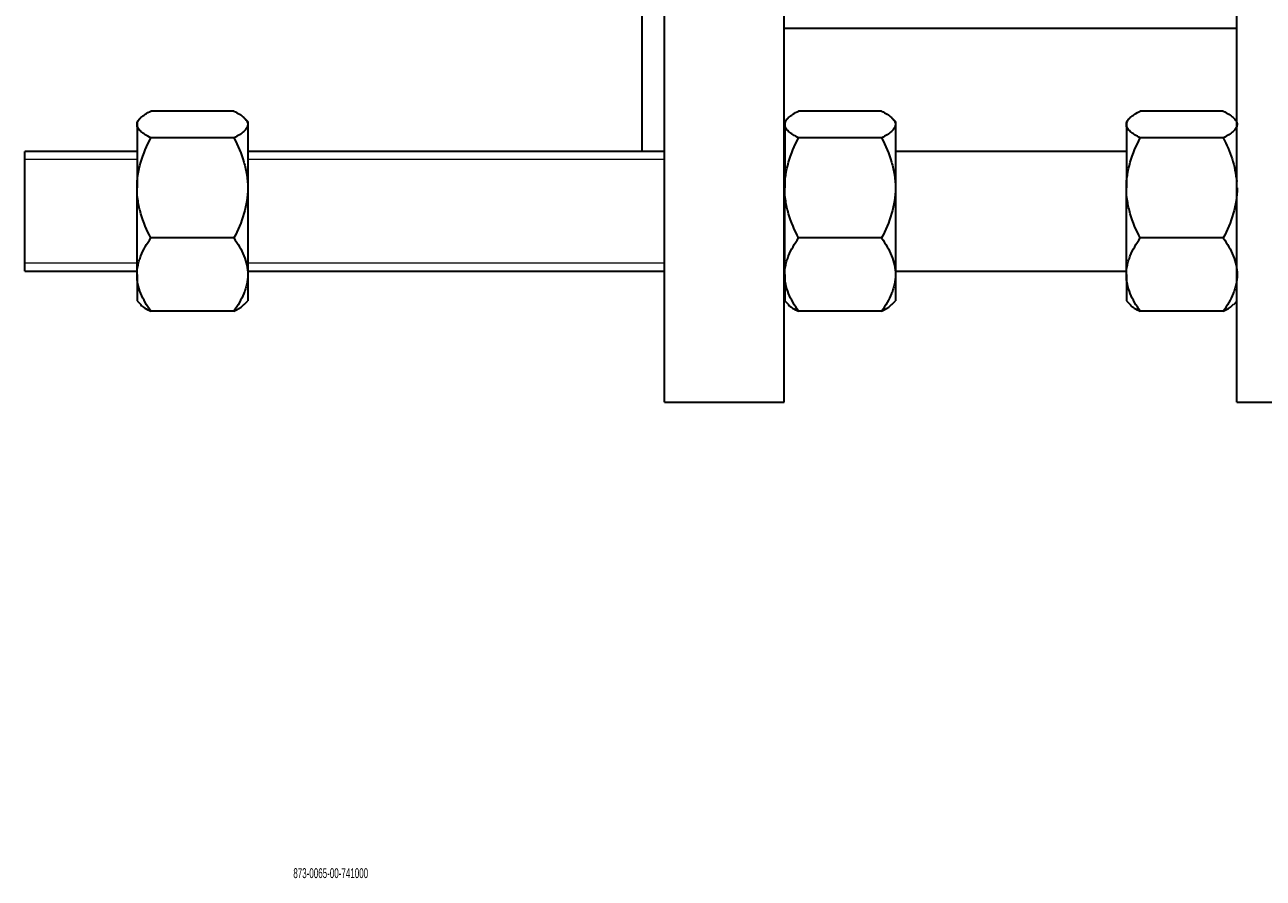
# Model space of a CAD drawing. Header units: millimetres. Extents: x -40 to 515, y 1 to 250.
# Tile 1 of 4: x -31 to 134, y 1 to 115. Entities that reach past the tile are written whole.
import ezdxf

# ---------------------------------------------------------------- set-up
doc = ezdxf.new("R2010")
doc.units = ezdxf.units.MM
doc.layers.add('SLD-0', color=179, linetype='Continuous')
doc.styles.add('SLDTEXTSTYLE0', font='TXT', dxfattribs={"width": 0.605})

msp = doc.modelspace()

# ---------------------------------------------------------------- linework, layer by layer
at = {"color": 7, "linetype": 'Continuous', "lineweight": 35}
for p, q in [((54.26, 64.98), (54.26, 157.48)), ((70.26, 64.98), (70.26, 157.48)), ((130.76, 64.98), (130.76, 157.48)), ((51.26, 98.5), (51.26, 121.74)), ((70.26, 114.98), (130.76, 114.98)), ((-15.79, 102.95), (-16.24, 102.5)), ((-3.3, 103.89), (-14.38, 103.89)), ((-1.44, 102.5), (-1.9, 102.96)), ((70.77, 102.95), (70.33, 102.5)), ((83.27, 103.89), (72.18, 103.89)), ((85.13, 102.5), (84.66, 102.96)), ((116.44, 102.95), (115.99, 102.5)), ((128.93, 103.89), (117.85, 103.89)), ((130.76, 102.53), (130.33, 102.96)), ((-16.24, 102.5), (-16.24, 102.09)), ((-16.24, 102.09), (-16.24, 93.61)), ((-1.44, 102.5), (-1.44, 102.09)), ((-1.44, 102.09), (-1.44, 93.61)), ((70.33, 102.5), (70.33, 102.09)), ((70.33, 102.09), (70.33, 93.61)), ((85.13, 102.5), (85.13, 102.09)), ((85.13, 102.09), (85.13, 93.61)), ((115.99, 102.5), (115.99, 102.09)), ((115.99, 102.09), (115.99, 93.61)), ((-3.3, 100.3), (-14.38, 100.3)), ((83.27, 100.3), (72.18, 100.3)), ((128.93, 100.3), (117.85, 100.3)), ((-16.24, 98.5), (-31.24, 98.5)), ((-31.24, 82.5), (-31.24, 98.5)), ((54.26, 98.5), (-1.44, 98.5)), ((70.33, 98.5), (70.26, 98.5)), ((115.99, 98.5), (85.13, 98.5)), ((-16.24, 82.02), (-16.24, 93.61)), ((-1.44, 93.61), (-1.44, 82.02)), ((70.33, 82.02), (70.33, 93.61)), ((85.13, 93.61), (85.13, 82.02)), ((115.99, 82.02), (115.99, 93.61)), ((-3.3, 86.92), (-14.38, 86.92)), ((83.27, 86.92), (72.18, 86.92)), ((128.93, 86.92), (117.85, 86.92)), ((-31.24, 82.5), (-16.24, 82.5)), ((-16.24, 82.02), (-16.24, 78.5)), ((-1.44, 82.5), (54.26, 82.5)), ((-1.44, 82.02), (-1.44, 78.5)), ((70.26, 82.5), (70.33, 82.5)), ((70.33, 82.02), (70.33, 78.5)), ((85.13, 82.5), (115.99, 82.5)), ((85.13, 82.02), (85.13, 78.5)), ((115.99, 82.02), (115.99, 78.5)), ((-16.24, 78.5), (-15.79, 78.05)), ((-1.9, 78.04), (-1.44, 78.5)), ((70.33, 78.5), (70.77, 78.05)), ((84.66, 78.04), (85.13, 78.5)), ((115.99, 78.5), (116.44, 78.05)), ((130.33, 78.04), (130.76, 78.47)), ((-3.3, 77.12), (-14.38, 77.12)), ((83.27, 77.12), (72.18, 77.12)), ((128.93, 77.12), (117.85, 77.12)), ((54.26, 64.98), (70.26, 64.98)), ((130.76, 64.98), (146.76, 64.98))]:
    msp.add_line(p, q, dxfattribs=at)
at = {"color": 7, "linetype": 'Continuous', "lineweight": 18}
for p, q in [((-16.24, 97.4), (-31.24, 97.4)), ((54.26, 97.4), (-1.44, 97.4)), ((-31.24, 83.6), (-16.24, 83.6)), ((-1.44, 83.6), (54.26, 83.6))]:
    msp.add_line(p, q, dxfattribs=at)
at = {"color": 7, "linetype": 'Continuous', "lineweight": 35}
for points, knots in [([(-16.24, 102.09), (-16.24, 102.4), (-16.06, 102.71), (-15.39, 103.32), (-14.93, 103.61), (-14.38, 103.89)], [0, 0, 0, 0, 0.5, 0.5, 1, 1, 1, 1]), ([(-3.3, 103.89), (-2.75, 103.6), (-2.29, 103.32), (-1.8, 102.87), (-1.67, 102.72), (-1.49, 102.41), (-1.44, 102.25), (-1.44, 102.09)], [0, 0, 0, 0, 0.5, 0.5, 0.75, 0.75, 1, 1, 1, 1]), ([(70.33, 102.09), (70.33, 102.4), (70.51, 102.71), (71.17, 103.32), (71.64, 103.61), (72.18, 103.89)], [0, 0, 0, 0, 0.5, 0.5, 1, 1, 1, 1]), ([(83.27, 103.89), (83.81, 103.6), (84.27, 103.32), (84.77, 102.87), (84.9, 102.72), (85.08, 102.41), (85.13, 102.25), (85.13, 102.09)], [0, 0, 0, 0, 0.5, 0.5, 0.75, 0.75, 1, 1, 1, 1]), ([(115.99, 102.09), (115.99, 102.4), (116.18, 102.71), (116.84, 103.32), (117.3, 103.61), (117.85, 103.89)], [0, 0, 0, 0, 0.5, 0.5, 1, 1, 1, 1]), ([(128.93, 103.89), (129.48, 103.6), (129.94, 103.32), (130.43, 102.87), (130.56, 102.72), (130.74, 102.41), (130.79, 102.25), (130.79, 102.09)], [0, 0, 0, 0, 0.5, 0.5, 0.75, 0.75, 1, 1, 1, 1]), ([(-14.38, 100.3), (-14.93, 100.58), (-15.39, 100.87), (-15.88, 101.32), (-16.01, 101.47), (-16.19, 101.78), (-16.24, 101.94), (-16.24, 102.09)], [0, 0, 0, 0, 0.5, 0.5, 0.75, 0.75, 1, 1, 1, 1]), ([(-1.44, 102.09), (-1.44, 101.78), (-1.63, 101.47), (-2.29, 100.87), (-2.75, 100.58), (-3.3, 100.3)], [0, 0, 0, 0, 0.5, 0.5, 1, 1, 1, 1]), ([(72.18, 100.3), (71.64, 100.58), (71.18, 100.87), (70.68, 101.32), (70.55, 101.47), (70.37, 101.78), (70.33, 101.94), (70.33, 102.09)], [0, 0, 0, 0, 0.5, 0.5, 0.75, 0.75, 1, 1, 1, 1]), ([(85.13, 102.09), (85.13, 101.78), (84.94, 101.47), (84.28, 100.87), (83.81, 100.58), (83.27, 100.3)], [0, 0, 0, 0, 0.5, 0.5, 1, 1, 1, 1]), ([(117.85, 100.3), (117.3, 100.58), (116.84, 100.87), (116.35, 101.32), (116.22, 101.47), (116.04, 101.78), (115.99, 101.94), (115.99, 102.09)], [0, 0, 0, 0, 0.5, 0.5, 0.75, 0.75, 1, 1, 1, 1]), ([(130.79, 102.09), (130.79, 101.78), (130.61, 101.47), (129.94, 100.87), (129.48, 100.58), (128.93, 100.3)], [0, 0, 0, 0, 0.5, 0.5, 1, 1, 1, 1]), ([(-16.24, 93.61), (-16.24, 94.77), (-16.06, 95.92), (-15.39, 98.17), (-14.93, 99.25), (-14.38, 100.3)], [0, 0, 0, 0, 0.5, 0.5, 1, 1, 1, 1]), ([(-3.3, 100.3), (-2.75, 99.25), (-2.29, 98.18), (-1.8, 96.51), (-1.67, 95.94), (-1.49, 94.79), (-1.44, 94.19), (-1.44, 93.61)], [0, 0, 0, 0, 0.5, 0.5, 0.75, 0.75, 1, 1, 1, 1]), ([(70.33, 93.61), (70.33, 94.77), (70.51, 95.92), (71.17, 98.17), (71.64, 99.25), (72.18, 100.3)], [0, 0, 0, 0, 0.5, 0.5, 1, 1, 1, 1]), ([(83.27, 100.3), (83.81, 99.25), (84.27, 98.18), (84.77, 96.51), (84.9, 95.94), (85.08, 94.79), (85.13, 94.19), (85.13, 93.61)], [0, 0, 0, 0, 0.5, 0.5, 0.75, 0.75, 1, 1, 1, 1]), ([(115.99, 93.61), (115.99, 94.77), (116.18, 95.92), (116.84, 98.17), (117.3, 99.25), (117.85, 100.3)], [0, 0, 0, 0, 0.5, 0.5, 1, 1, 1, 1]), ([(128.93, 100.3), (129.38, 99.38), (130.29, 97.52), (130.6, 95.48), (130.76, 94.45)], [0, 0, 0, 0, 0.491688, 1, 1, 1, 1]), ([(-14.38, 86.92), (-14.93, 87.96), (-15.39, 89.04), (-15.88, 90.71), (-16.01, 91.27), (-16.19, 92.43), (-16.24, 93.02), (-16.24, 93.61)], [0, 0, 0, 0, 0.5, 0.5, 0.75, 0.75, 1, 1, 1, 1]), ([(-1.44, 93.61), (-1.44, 92.44), (-1.63, 91.3), (-2.29, 89.04), (-2.75, 87.96), (-3.3, 86.92)], [0, 0, 0, 0, 0.5, 0.5, 1, 1, 1, 1]), ([(72.18, 86.92), (71.64, 87.96), (71.18, 89.04), (70.68, 90.71), (70.55, 91.27), (70.37, 92.43), (70.33, 93.02), (70.33, 93.61)], [0, 0, 0, 0, 0.5, 0.5, 0.75, 0.75, 1, 1, 1, 1]), ([(85.13, 93.61), (85.13, 92.44), (84.94, 91.3), (84.28, 89.04), (83.81, 87.96), (83.27, 86.92)], [0, 0, 0, 0, 0.5, 0.5, 1, 1, 1, 1]), ([(117.85, 86.92), (117.3, 87.96), (116.84, 89.04), (116.35, 90.71), (116.22, 91.27), (116.04, 92.43), (115.99, 93.02), (115.99, 93.61)], [0, 0, 0, 0, 0.5, 0.5, 0.75, 0.75, 1, 1, 1, 1]), ([(130.79, 93.61), (130.79, 92.44), (130.61, 91.3), (129.94, 89.04), (129.48, 87.96), (128.93, 86.92)], [0, 0, 0, 0, 0.5, 0.5, 1, 1, 1, 1]), ([(-16.24, 82.02), (-16.24, 82.44), (-16.2, 82.86), (-16.06, 83.49), (-16.01, 83.71), (-15.88, 84.12), (-15.8, 84.33), (-15.39, 85.37), (-14.92, 86.15), (-14.38, 86.92)], [0, 0, 0, 0, 0.25, 0.25, 0.375, 0.375, 0.5, 0.5, 1, 1, 1, 1]), ([(-3.3, 86.92), (-3.03, 86.53), (-2.77, 86.14), (-2.32, 85.35), (-2.13, 84.95), (-1.8, 84.13), (-1.66, 83.71), (-1.49, 82.86), (-1.44, 82.44), (-1.44, 82.02)], [0, 0, 0, 0, 0.25, 0.25, 0.5, 0.5, 0.75, 0.75, 1, 1, 1, 1]), ([(70.33, 82.02), (70.33, 82.44), (70.37, 82.86), (70.5, 83.49), (70.56, 83.71), (70.69, 84.12), (70.76, 84.33), (71.18, 85.37), (71.64, 86.15), (72.18, 86.92)], [0, 0, 0, 0, 0.25, 0.25, 0.375, 0.375, 0.5, 0.5, 1, 1, 1, 1]), ([(83.27, 86.92), (83.54, 86.53), (83.79, 86.14), (84.24, 85.35), (84.44, 84.95), (84.77, 84.13), (84.9, 83.71), (85.08, 82.86), (85.13, 82.44), (85.13, 82.02)], [0, 0, 0, 0, 0.25, 0.25, 0.5, 0.5, 0.75, 0.75, 1, 1, 1, 1]), ([(115.99, 82.02), (115.99, 82.44), (116.04, 82.86), (116.17, 83.49), (116.22, 83.71), (116.35, 84.12), (116.43, 84.33), (116.84, 85.37), (117.31, 86.15), (117.85, 86.92)], [0, 0, 0, 0, 0.25, 0.25, 0.375, 0.375, 0.5, 0.5, 1, 1, 1, 1]), ([(128.93, 86.92), (129.21, 86.53), (129.46, 86.14), (129.91, 85.35), (130.11, 84.95), (130.44, 84.13), (130.57, 83.71), (130.75, 82.86), (130.79, 82.44), (130.79, 82.02)], [0, 0, 0, 0, 0.25, 0.25, 0.5, 0.5, 0.75, 0.75, 1, 1, 1, 1]), ([(-14.38, 77.12), (-14.65, 77.5), (-14.91, 77.89), (-15.36, 78.68), (-15.56, 79.08), (-15.89, 79.9), (-16.02, 80.32), (-16.2, 81.17), (-16.24, 81.59), (-16.24, 82.02)], [0, 0, 0, 0, 0.25, 0.25, 0.5, 0.5, 0.75, 0.75, 1, 1, 1, 1]), ([(-1.44, 82.02), (-1.44, 81.59), (-1.49, 81.17), (-1.62, 80.54), (-1.67, 80.33), (-1.8, 79.91), (-1.88, 79.7), (-2.29, 78.67), (-2.76, 77.88), (-3.3, 77.12)], [0, 0, 0, 0, 0.25, 0.25, 0.375, 0.375, 0.5, 0.5, 1, 1, 1, 1]), ([(72.18, 77.12), (71.91, 77.5), (71.66, 77.89), (71.21, 78.68), (71.01, 79.08), (70.68, 79.9), (70.55, 80.32), (70.37, 81.17), (70.33, 81.59), (70.33, 82.02)], [0, 0, 0, 0, 0.25, 0.25, 0.5, 0.5, 0.75, 0.75, 1, 1, 1, 1]), ([(85.13, 82.02), (85.13, 81.59), (85.08, 81.17), (84.95, 80.54), (84.89, 80.33), (84.76, 79.91), (84.69, 79.7), (84.27, 78.67), (83.81, 77.88), (83.27, 77.12)], [0, 0, 0, 0, 0.25, 0.25, 0.375, 0.375, 0.5, 0.5, 1, 1, 1, 1]), ([(117.85, 77.12), (117.58, 77.5), (117.32, 77.89), (116.87, 78.68), (116.68, 79.08), (116.35, 79.9), (116.21, 80.32), (116.04, 81.17), (115.99, 81.59), (115.99, 82.02)], [0, 0, 0, 0, 0.25, 0.25, 0.5, 0.5, 0.75, 0.75, 1, 1, 1, 1]), ([(130.79, 82.02), (130.79, 81.59), (130.75, 81.17), (130.61, 80.54), (130.56, 80.33), (130.43, 79.91), (130.35, 79.7), (129.94, 78.67), (129.47, 77.88), (128.93, 77.12)], [0, 0, 0, 0, 0.25, 0.25, 0.375, 0.375, 0.5, 0.5, 1, 1, 1, 1]), ([(-15.77, 78.08), (-15.75, 78.04), (-15.57, 77.7), (-14.95, 77.4), (-14.38, 77.12)], [0, 0, 0, 0, 0.09752, 1, 1, 1, 1]), ([(-3.3, 77.12), (-2.82, 77.36), (-2.22, 77.67), (-1.99, 78.01), (-1.94, 78.08)], [0, 0, 0, 0, 0.788468, 1, 1, 1, 1]), ([(70.8, 78.08), (70.81, 78.04), (70.99, 77.7), (71.62, 77.4), (72.18, 77.12)], [0, 0, 0, 0, 0.09752, 1, 1, 1, 1]), ([(83.27, 77.12), (83.74, 77.36), (84.35, 77.67), (84.58, 78.01), (84.63, 78.08)], [0, 0, 0, 0, 0.788468, 1, 1, 1, 1]), ([(116.46, 78.08), (116.48, 78.04), (116.66, 77.7), (117.28, 77.4), (117.85, 77.12)], [0, 0, 0, 0, 0.09752, 1, 1, 1, 1]), ([(128.93, 77.12), (129.41, 77.36), (130.01, 77.67), (130.24, 78.01), (130.29, 78.08)], [0, 0, 0, 0, 0.788468, 1, 1, 1, 1])]:
    msp.add_open_spline(points, degree=3, knots=knots, dxfattribs=at)

# ---------------------------------------------------------------- texts
at = {"layer": 'SLD-0', "insert": (4.65, 2.64), "char_height": 1.3229, "attachment_point": 1, "style": 'SLDTEXTSTYLE0'}
msp.add_mtext('873-0065-00-741000', dxfattribs=at)

doc.saveas('drawing.dxf')
